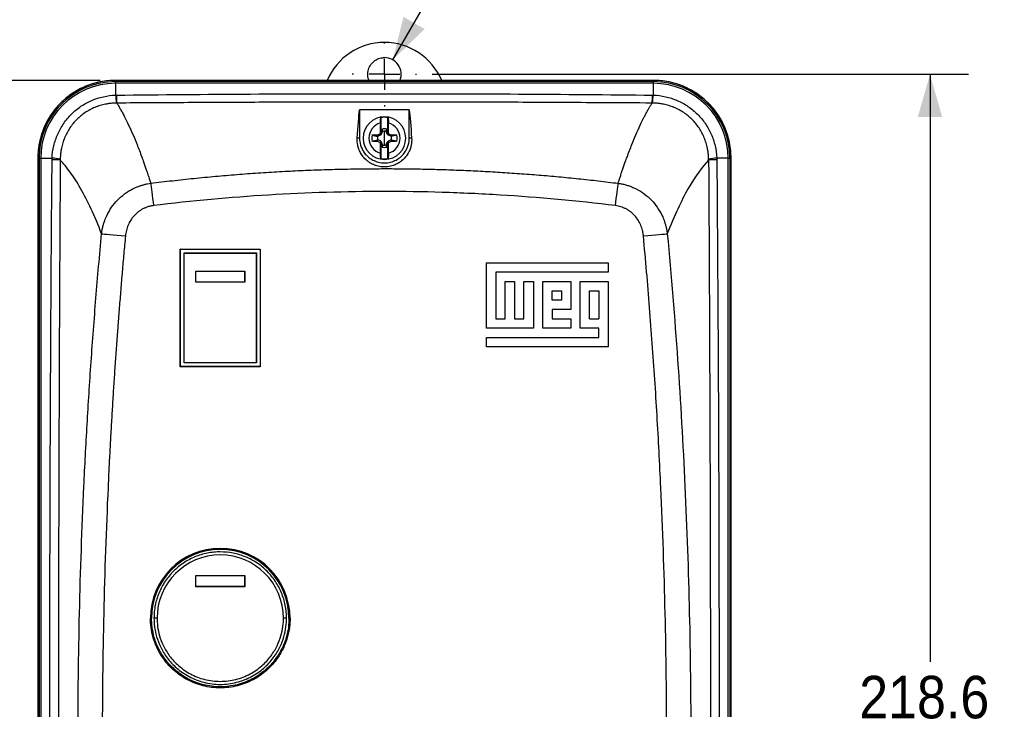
# Model space of a CAD drawing. Header units: millimetres. Extents: x 0 to 864, y 0 to 559.
# Tile 7 of 32: x 136 to 298, y 302 to 416. Entities that reach past the tile are written whole.
import ezdxf

# ---------------------------------------------------------------- set-up
doc = ezdxf.new("R2010")
doc.units = ezdxf.units.MM
doc.header["$LTSCALE"] = 2
doc.linetypes.add('SLD-Center', pattern=[19.05, 15.24, -1.27, 1.27, -1.27])
doc.linetypes.add('SLD-Solid', pattern=[0])
doc.layers.add('CENTER', color=40, linetype='SLD-Center')
doc.layers.add('DIMENSIONS', color=140, linetype='SLD-Solid', lineweight=25)
doc.styles.add('SLDTEXTSTYLE0', font='GOTHIC.TTF', dxfattribs={"width": 0.913})
doc.dimstyles.new('SLDDIMSTYLE0', dxfattribs={"dimtxt": 7, "dimasz": 7, "dimexe": 0, "dimexo": 0.0625, "dimgap": 1.75, "dimtad": 0, "dimtih": 1, "dimtoh": 1, "dimdec": 1, "dimrnd": 1e-09, "dimzin": 4, "dimdsep": 46, "dimtxsty": 'SLDTEXTSTYLE0', "dimsah": 1, "dimcen": 0.09, "dimadec": 0, "dimazin": 1, "dimtfac": 1, "dimtdec": 1, "dimtofl": 0, "dimtmove": 0, "dimatfit": 3, "dimfxl": 0, "dimfrac": 2, "dimtolj": 1, "dimtzin": 12, "dimarcsym": 0})
doc.dimstyles.new('SLDDIMSTYLE2', dxfattribs={"dimtxt": 7, "dimasz": 7, "dimexe": 0, "dimexo": 0.0625, "dimgap": 1.75, "dimtad": 0, "dimtih": 1, "dimtoh": 1, "dimdec": 1, "dimrnd": 1e-09, "dimzin": 12, "dimdsep": 46, "dimtxsty": 'SLDTEXTSTYLE0', "dimsah": 1, "dimcen": 0, "dimadec": 0, "dimazin": 3, "dimtfac": 1, "dimtdec": 1, "dimtofl": 0, "dimtmove": 0, "dimatfit": 3, "dimfxl": 0, "dimfrac": 2, "dimtolj": 1, "dimtzin": 12, "dimarcsym": 0})
doc.dimstyles.new('SLDDIMSTYLE3', dxfattribs={"dimtxt": 7, "dimasz": 7, "dimexe": 0, "dimexo": 0.0625, "dimgap": 1.75, "dimtad": 0, "dimtih": 1, "dimtoh": 1, "dimdec": 1, "dimrnd": 1e-09, "dimzin": 12, "dimdsep": 46, "dimtxsty": 'SLDTEXTSTYLE0', "dimsah": 1, "dimcen": 0.09, "dimadec": 0, "dimazin": 3, "dimtfac": 1, "dimtdec": 1, "dimtofl": 0, "dimtmove": 0, "dimatfit": 3, "dimfxl": 0, "dimfrac": 2, "dimtolj": 1, "dimtzin": 12, "dimarcsym": 0})

# ---------------------------------------------------------------- blocks, each defined once
blk = doc.blocks.new('_D')
at = {"layer": 'DIMENSIONS'}
for p, q in [((149.44, 405.63), (88.12, 405.63)), ((94.47, 405.63), (94.47, 309.71)), ((85.42, 297.07), (83.29, 297.07)), ((83.29, 297.07), (83.29, 285.96)), ((103.53, 297.07), (105.66, 297.07)), ((105.66, 297.07), (105.66, 285.96)), ((83.29, 285.96), (85.42, 285.96)), ((105.66, 285.96), (103.53, 285.96)), ((94.47, 188.62), (94.47, 284.54)), ((149.41, 188.62), (88.12, 188.62))]:
    blk.add_line(p, q, dxfattribs=at)
for points in [[(94.47, 405.63), (92.47, 398.63), (96.47, 398.63)], [(94.47, 188.62), (96.47, 195.62), (92.47, 195.62)]]:
    blk.add_solid(points, dxfattribs=at)
at = {"layer": 'DIMENSIONS', "char_height": 7, "attachment_point": 1, "style": 'SLDTEXTSTYLE0'}
for s, insert in [('217.0', (82.84, 307.43)), ('8.54', (85.42, 294.9))]:
    blk.add_mtext(s, dxfattribs=dict(at, insert=insert))
blk = doc.blocks.new('_D_3')
at = {"layer": 'DIMENSIONS'}
for p, q in [((197.57, 409), (212.84, 435.44)), ((212.84, 435.44), (225.54, 435.44)), ((229.8, 435.44), (227.67, 435.44)), ((227.67, 435.44), (227.67, 424.33)), ((247.91, 435.44), (250.04, 435.44)), ((250.04, 435.44), (250.04, 424.33)), ((227.67, 424.33), (229.8, 424.33)), ((250.04, 424.33), (247.91, 424.33))]:
    blk.add_line(p, q, dxfattribs=at)
blk.add_solid([(197.57, 409), (202.81, 414.07), (199.34, 416.07)], dxfattribs=at)
at = {"layer": 'DIMENSIONS', "char_height": 7, "attachment_point": 1, "style": 'SLDTEXTSTYLE0'}
for s, insert in [('%%c', (227.11, 445.81)), ('5.5', (237.67, 445.81)), ('0.22', (229.8, 433.27))]:
    blk.add_mtext(s, dxfattribs=dict(at, insert=insert))
blk = doc.blocks.new('_D_4')
at = {"layer": 'DIMENSIONS'}
for p, q in [((204.03, 406.62), (292.27, 406.62)), ((285.92, 406.62), (285.92, 309.91)), ((276.87, 297.27), (274.74, 297.27)), ((274.74, 297.27), (274.74, 286.16)), ((294.97, 297.27), (297.11, 297.27)), ((297.11, 297.27), (297.11, 286.16)), ((274.74, 286.16), (276.87, 286.16)), ((297.11, 286.16), (294.97, 286.16)), ((285.92, 188.02), (285.92, 284.73)), ((204.03, 188.02), (292.27, 188.02))]:
    blk.add_line(p, q, dxfattribs=at)
for points in [[(285.92, 406.62), (283.92, 399.62), (287.92, 399.62)], [(285.92, 188.02), (287.92, 195.02), (283.92, 195.02)]]:
    blk.add_solid(points, dxfattribs=at)
at = {"layer": 'DIMENSIONS', "char_height": 7, "attachment_point": 1, "style": 'SLDTEXTSTYLE0'}
for s, insert in [('218.6', (274.28, 307.63)), ('8.61', (276.87, 295.1))]:
    blk.add_mtext(s, dxfattribs=dict(at, insert=insert))
blk = doc.blocks.new('SW_CENTERMARKSYMBOL_1')
at = {"layer": 'CENTER', "color": 0}
for p, q in [((0, 5.08), (0, 5.29)), ((0, 0), (0, 2.54)), ((-5.08, 0), (-5.29, 0)), ((0, 0), (-2.54, 0)), ((0, 0), (0, -2.54)), ((0, 0), (2.54, 0)), ((5.08, 0), (5.29, 0)), ((0, -5.08), (0, -5.29))]:
    blk.add_line(p, q, dxfattribs=at)

msp = doc.modelspace()

# ---------------------------------------------------------------- linework, layer by layer
for p, q in [((151.98, 405.63), (151.98, 405.42)), ((240.42, 405.63), (151.98, 405.63)), ((151.98, 405.14), (151.98, 405.42)), ((240.42, 405.42), (151.98, 405.42)), ((151.98, 405.14), (151.98, 403.2)), ((240.42, 405.14), (151.98, 405.14)), ((240.42, 405.63), (240.42, 405.42)), ((240.42, 405.42), (240.42, 405.14)), ((240.42, 405.14), (240.42, 403.2)), ((151.98, 403.2), (152.1, 403.2)), ((240.29, 403.2), (240.42, 403.2)), ((192.11, 400.78), (192.11, 396.12)), ((200.28, 396.12), (200.28, 400.78)), ((195.63, 399.56), (195.63, 396.8)), ((196.76, 396.8), (196.76, 399.56)), ((195.49, 396.83), (195.67, 396.65)), ((195.63, 396.8), (195.5, 396.84)), ((195.82, 397.21), (195.63, 396.8)), ((195.83, 397.6), (195.82, 397.21)), ((195.82, 397.21), (195.9, 397.19)), ((196.2, 396.12), (196.2, 397.27)), ((196.5, 397.19), (196.57, 397.21)), ((196.57, 397.21), (196.57, 397.6)), ((196.76, 396.8), (196.57, 397.21)), ((196.9, 396.83), (196.73, 396.65)), ((196.89, 396.84), (196.76, 396.8)), ((192.11, 396.12), (191.72, 396.12)), ((195.08, 396.63), (195.13, 396.42)), ((195.08, 395.61), (195.13, 395.82)), ((195.49, 395.42), (195.67, 395.59)), ((195.5, 395.4), (195.63, 395.45)), ((195.63, 395.45), (195.82, 395.04)), ((195.63, 395.45), (195.63, 392.69)), ((196.2, 394.98), (196.2, 396.12)), ((196.57, 395.04), (196.76, 395.45)), ((196.73, 395.59), (196.9, 395.42)), ((196.76, 395.45), (196.89, 395.4)), ((196.76, 392.69), (196.76, 395.45)), ((197.31, 396.63), (197.27, 396.42)), ((197.27, 395.82), (197.31, 395.61)), ((200.67, 396.12), (200.28, 396.12)), ((195.82, 395.04), (195.9, 395.06)), ((195.82, 395.04), (195.83, 394.65)), ((196.57, 395.04), (196.5, 395.06)), ((196.57, 394.65), (196.57, 395.04)), ((139.2, 392.84), (139.2, 201.4)), ((139.2, 392.84), (139.4, 392.84)), ((139.4, 392.84), (139.4, 201.4)), ((139.4, 392.84), (139.68, 392.84)), ((139.68, 392.84), (141.54, 392.84)), ((139.68, 392.84), (139.68, 201.4)), ((252.72, 392.84), (250.86, 392.84)), ((252.72, 201.4), (252.72, 392.84)), ((252.72, 392.84), (253, 392.84)), ((253, 392.84), (253, 201.4)), ((253.2, 392.84), (253, 392.84)), ((253.2, 201.4), (253.2, 392.84)), ((162.63, 377.84), (175.77, 377.84)), ((162.63, 358.5), (162.63, 377.84)), ((162.65, 377.82), (162.63, 377.84)), ((162.65, 377.82), (175.75, 377.82)), ((162.65, 358.52), (162.65, 377.82)), ((175.77, 377.84), (175.75, 377.82)), ((175.75, 377.82), (175.75, 358.52)), ((175.77, 377.84), (175.77, 358.5)), ((163.25, 377.22), (163.27, 377.2)), ((163.25, 377.22), (175.15, 377.22)), ((163.25, 359.12), (163.25, 377.22)), ((163.27, 359.14), (163.27, 377.2)), ((163.27, 377.2), (175.13, 377.2)), ((175.15, 377.22), (175.13, 377.2)), ((175.13, 377.2), (175.13, 359.14)), ((175.15, 377.22), (175.15, 359.12)), ((165.18, 374.24), (165.19, 374.23)), ((165.18, 372.4), (165.18, 374.24)), ((165.18, 374.24), (173.22, 374.24)), ((165.19, 372.42), (165.19, 374.23)), ((165.19, 374.23), (173.2, 374.23)), ((173.2, 374.23), (173.22, 374.24)), ((173.2, 374.23), (173.2, 372.42)), ((173.22, 374.24), (173.22, 372.4)), ((212.99, 375.62), (233, 375.62)), ((212.99, 364.85), (212.99, 375.62)), ((214.53, 374.08), (214.53, 366.39)), ((233, 374.08), (214.53, 374.08)), ((233, 375.62), (233, 374.08)), ((216.07, 366.39), (216.07, 372.54)), ((216.07, 372.54), (217.61, 372.54)), ((217.61, 372.54), (217.61, 366.39)), ((219.15, 372.54), (220.69, 372.54)), ((219.15, 366.39), (219.15, 372.54)), ((220.69, 372.54), (220.69, 364.85)), ((222.23, 372.54), (226.84, 372.54)), ((222.23, 364.85), (222.23, 372.54)), ((226.84, 372.54), (226.84, 367.93)), ((228.38, 372.54), (233, 372.54)), ((228.38, 364.85), (228.38, 372.54)), ((233, 372.54), (233, 361.77)), ((165.18, 372.4), (165.19, 372.42)), ((173.22, 372.4), (165.18, 372.4)), ((173.2, 372.42), (165.19, 372.42)), ((173.22, 372.4), (173.2, 372.42)), ((223.77, 369.47), (223.77, 371.01)), ((223.77, 371.01), (225.31, 371.01)), ((225.31, 371.01), (225.31, 369.47)), ((229.92, 366.39), (229.92, 371.01)), ((229.92, 371.01), (231.46, 371.01)), ((231.46, 371.01), (231.46, 366.39)), ((225.31, 369.47), (223.77, 369.47)), ((223.77, 367.93), (223.77, 366.39)), ((226.84, 367.93), (223.77, 367.93)), ((214.53, 366.39), (216.07, 366.39)), ((217.61, 366.39), (219.15, 366.39)), ((223.77, 366.39), (226.84, 366.39)), ((226.84, 366.39), (226.84, 364.85)), ((229.92, 366.39), (231.46, 366.39)), ((220.69, 364.85), (212.99, 364.85)), ((226.84, 364.85), (222.23, 364.85)), ((231.46, 364.85), (228.38, 364.85)), ((231.46, 363.31), (231.46, 364.85)), ((212.99, 363.31), (231.46, 363.31)), ((212.99, 361.77), (212.99, 363.31)), ((233, 361.77), (212.99, 361.77)), ((162.63, 358.5), (162.65, 358.52)), ((175.77, 358.5), (162.63, 358.5)), ((175.75, 358.52), (162.65, 358.52)), ((163.27, 359.14), (163.25, 359.12)), ((175.15, 359.12), (163.25, 359.12)), ((175.13, 359.14), (163.27, 359.14)), ((175.15, 359.12), (175.13, 359.14)), ((175.77, 358.5), (175.75, 358.52)), ((165.18, 324.14), (165.19, 324.13)), ((165.18, 322.3), (165.18, 324.14)), ((165.18, 324.14), (173.22, 324.14)), ((165.19, 322.32), (165.19, 324.13)), ((165.19, 324.13), (173.2, 324.13)), ((173.2, 324.13), (173.22, 324.14)), ((173.2, 324.13), (173.2, 322.32)), ((173.22, 324.14), (173.22, 322.3)), ((165.18, 322.3), (165.19, 322.32)), ((173.22, 322.3), (165.18, 322.3)), ((173.2, 322.32), (165.19, 322.32)), ((173.22, 322.3), (173.2, 322.32)), ((157.9, 317.12), (157.72, 317.12)), ((158.8, 317.12), (158.3, 317.12)), ((180.1, 317.12), (179.6, 317.12)), ((180.68, 317.12), (180.5, 317.12))]:
    msp.add_line(p, q)
at = {"flags": 128}
for points in [[(195.5, 396.84), (195.5, 396.84), (195.5, 396.84), (195.5, 396.84), (195.5, 396.83), (195.5, 396.83), (195.5, 396.83), (195.5, 396.83), (195.49, 396.83)], [(196.9, 396.83), (196.9, 396.83), (196.9, 396.83), (196.9, 396.83), (196.9, 396.83), (196.9, 396.84), (196.9, 396.84), (196.9, 396.84), (196.89, 396.84)], [(195.49, 395.42), (195.5, 395.42), (195.5, 395.41), (195.5, 395.41), (195.5, 395.41), (195.5, 395.41), (195.5, 395.41), (195.5, 395.4), (195.5, 395.4)], [(196.89, 395.4), (196.9, 395.4), (196.9, 395.41), (196.9, 395.41), (196.9, 395.41), (196.9, 395.41), (196.9, 395.41), (196.9, 395.42), (196.9, 395.42)], [(157.76, 388.69), (157.79, 388.43), (157.83, 388.09), (157.88, 387.69), (157.94, 387.23), (158, 386.72), (158.07, 386.17), (158.14, 385.6), (158.21, 385.01)], [(234.19, 385.01), (234.26, 385.6), (234.33, 386.17), (234.4, 386.72), (234.46, 387.23), (234.52, 387.69), (234.57, 388.09), (234.61, 388.43), (234.64, 388.69)], [(149.68, 380.38), (149.86, 380.37), (150.16, 380.34), (150.56, 380.3), (151.05, 380.26), (151.61, 380.2), (152.24, 380.15), (152.91, 380.08), (153.6, 380.02)], [(238.8, 380.02), (239.49, 380.08), (240.15, 380.15), (240.78, 380.2), (241.35, 380.26), (241.84, 380.3), (242.24, 380.34), (242.53, 380.37), (242.72, 380.38)]]:
    msp.add_lwpolyline(points, dxfattribs=at)
for centre, radius, start, end in [((196.2, 406.62), 2.75, 338.7496, 90), ((151.95, 392.87), 12.75, 90, 180), ((151.98, 392.84), 12.58, 90, 180), ((151.98, 392.84), 12.3, 90, 180), ((240.42, 392.84), 12.58, 360, 90), ((240.42, 392.84), 12.3, 360, 90), ((240.45, 392.87), 12.75, 360, 90), ((163.34, 403.79), 11.38, 182.9876, 189.6188), ((172.22, 403.78), 20.12, 181.6543, 185.3934), ((220.18, 403.78), 20.12, 354.6066, 358.3457), ((229.05, 403.79), 11.38, 350.3812, 357.0124), ((196.2, 396.12), 3.5, 90, 270), ((196.2, 396.12), 2.57, 104.9999, 255.0001), ((285.5, 396.17), 90, 178.4491, 179.5715), ((196.2, 396.12), 3.5, 270, 90), ((196.2, 396.12), 2.57, 284.9999, 75.0001), ((106.89, 396.17), 90, 0.4285, 1.5509), ((196.2, 396.12), 1.15, 90, 105.1712), ((196.2, 396.12), 1.15, 74.8288, 90), ((196.2, 396.12), 2.1, 166.8951, 193.1049), ((196.2, 396.12), 1.15, 164.8288, 195.1712), ((285.51, 396.07), 90.01, 180.4285, 181.5509), ((106.89, 396.07), 90, 358.4491, 359.5715), ((196.2, 396.12), 1.15, 344.8288, 15.1712), ((196.2, 396.12), 2.1, 346.8951, 13.1049), ((196.2, 396.12), 1.15, 254.8288, 270), ((196.2, 396.12), 1.15, 270, 285.1712), ((141.06, 385.03), 7.83, 76.5086, 86.4523), ((141.08, 369.67), 22.91, 85.4897, 88.8611), ((251.34, 385.03), 7.83, 93.5477, 103.4914), ((251.32, 369.67), 22.91, 91.1389, 94.5103), ((169.2, 317.12), 11.48, 360, 180), ((169.2, 317.12), 11.3, 360, 180), ((169.2, 317.12), 10.4, 360, 180)]:
    msp.add_arc(centre, radius, start, end)
msp.add_ellipse((196.2, 401.64), major_axis=(0, 10.23), ratio=0.999998, start_param=5.112464, end_param=7.453906)
for points, knots in [([(193.68, 405.63), (193.62, 405.75), (193.43, 406.16), (193.42, 406.95), (193.68, 407.85), (194.23, 408.62), (195, 409.15), (195.7, 409.36), (196.1, 409.37), (196.2, 409.37)], [0, 0, 0, 0, 0.079061, 0.252489, 0.42602, 0.599504, 0.772806, 0.945876, 1, 1, 1, 1]), ([(151.98, 405.63), (151.13, 405.63), (150.3, 405.54), (149.08, 405.3), (148.67, 405.2), (147.87, 404.96), (147.47, 404.81), (146.31, 404.33), (145.58, 403.94), (144.54, 403.25), (144.2, 402.99), (143.55, 402.46), (143.24, 402.18), (142.35, 401.3), (141.82, 400.65), (141.12, 399.61), (140.9, 399.24), (140.51, 398.51), (140.15, 397.75), (139.87, 396.97), (139.63, 396.17), (139.53, 395.76), (139.28, 394.52), (139.2, 393.69), (139.2, 392.84)], [0, 0, 0, 0, 0.125, 0.125, 0.1875, 0.1875, 0.25, 0.25, 0.375, 0.375, 0.4375, 0.4375, 0.5, 0.5, 0.625, 0.625, 0.6875, 0.6875, 0.75, 0.8125, 0.8125, 0.875, 0.875, 1, 1, 1, 1]), ([(253.2, 392.84), (253.2, 393.69), (253.12, 394.52), (252.88, 395.74), (252.77, 396.15), (252.53, 396.95), (252.39, 397.35), (251.91, 398.51), (251.52, 399.24), (250.82, 400.28), (250.57, 400.62), (250.04, 401.27), (249.76, 401.58), (248.87, 402.47), (248.23, 403), (247.18, 403.7), (246.82, 403.92), (246.08, 404.31), (245.33, 404.67), (244.55, 404.95), (243.75, 405.19), (243.34, 405.3), (242.1, 405.54), (241.26, 405.63), (240.42, 405.63)], [0, 0, 0, 0, 0.125, 0.125, 0.1875, 0.1875, 0.25, 0.25, 0.375, 0.375, 0.4375, 0.4375, 0.5, 0.5, 0.625, 0.625, 0.6875, 0.6875, 0.75, 0.8125, 0.8125, 0.875, 0.875, 1, 1, 1, 1]), ([(141.54, 392.84), (141.57, 393.53), (141.67, 394.2), (141.98, 395.52), (142.2, 396.16), (142.6, 397.08), (142.75, 397.38), (143.08, 397.97), (143.26, 398.26), (143.83, 399.09), (144.26, 399.6), (145.21, 400.55), (145.74, 400.98), (146.85, 401.73), (147.44, 402.05), (148.36, 402.45), (148.68, 402.57), (149.32, 402.78), (149.65, 402.87), (150.63, 403.09), (151.3, 403.17), (151.98, 403.2)], [0, 0, 0, 0, 0.125, 0.125, 0.25, 0.25, 0.3125, 0.3125, 0.375, 0.375, 0.5, 0.5, 0.625, 0.625, 0.75, 0.75, 0.8125, 0.8125, 0.875, 0.875, 1, 1, 1, 1]), ([(152.1, 403.2), (159.45, 403.28), (166.8, 403.34), (181.5, 403.42), (188.85, 403.43), (203.55, 403.43), (210.9, 403.42), (225.6, 403.34), (232.95, 403.28), (240.29, 403.2)], [0, 0, 0, 0, 0.25, 0.25, 0.5, 0.5, 0.75, 0.75, 1, 1, 1, 1]), ([(240.42, 403.2), (241.1, 403.17), (241.77, 403.09), (243.1, 402.79), (243.73, 402.58), (244.66, 402.18), (244.96, 402.03), (245.55, 401.71), (245.84, 401.53), (246.67, 400.97), (247.19, 400.54), (248.14, 399.6), (248.58, 399.07), (249.34, 397.97), (249.66, 397.38), (250.07, 396.46), (250.19, 396.14), (250.41, 395.5), (250.5, 395.18), (250.73, 394.19), (250.82, 393.53), (250.86, 392.84)], [0, 0, 0, 0, 0.125, 0.125, 0.25, 0.25, 0.3125, 0.3125, 0.375, 0.375, 0.5, 0.5, 0.625, 0.625, 0.75, 0.75, 0.8125, 0.8125, 0.875, 0.875, 1, 1, 1, 1]), ([(152.12, 401.89), (152.02, 401.89), (151.81, 401.88), (151.5, 401.87), (151.19, 401.84), (150.89, 401.8), (150.61, 401.76), (150.11, 401.67), (149.43, 401.5), (148.29, 401.09), (146.95, 400.37), (145.55, 399.22), (144.41, 397.82), (143.7, 396.48), (143.28, 395.34), (143.09, 394.57), (142.97, 393.88), (142.9, 393.27), (142.89, 392.86), (142.88, 392.64)], [0, 0, 0, 0, 0.021881, 0.04338, 0.064468, 0.085117, 0.1053, 0.124993, 0.188777, 0.250276, 0.376524, 0.499813, 0.622479, 0.749294, 0.810332, 0.874183, 0.91373, 0.955753, 1, 1, 1, 1]), ([(240.21, 401.89), (237.54, 401.91), (232.43, 401.94), (225.09, 401.98), (216.72, 402.02), (207.16, 402.05), (196.2, 402.06), (185.23, 402.05), (174.48, 402.01), (163.44, 401.96), (156.1, 401.91), (152.18, 401.89)], [0, 0, 0, 0, 0.090979, 0.174307, 0.25, 0.376352, 0.5, 0.623644, 0.75, 0.8664, 1, 1, 1, 1]), ([(152.18, 401.89), (152.23, 401.81), (152.33, 401.66), (152.48, 401.41), (152.63, 401.15), (152.79, 400.87), (152.96, 400.58), (153.12, 400.27), (153.29, 399.95), (153.62, 399.31), (154.14, 398.26), (154.82, 396.74), (155.55, 394.99), (156.13, 393.47), (156.64, 392.06), (156.98, 391.08), (157.3, 390.11), (157.54, 389.36), (157.69, 388.9), (157.76, 388.69)], [0, 0, 0, 0, 0.029565, 0.059613, 0.090144, 0.121158, 0.152655, 0.184636, 0.217101, 0.25005, 0.369286, 0.5001, 0.613583, 0.750117, 0.799524, 0.875041, 0.924276, 0.96593, 1, 1, 1, 1]), ([(234.64, 388.69), (234.69, 388.84), (234.79, 389.17), (234.96, 389.7), (235.16, 390.3), (235.44, 391.15), (235.76, 392.06), (236.27, 393.47), (236.85, 394.99), (237.57, 396.74), (238.26, 398.26), (238.81, 399.39), (239.2, 400.14), (239.47, 400.64), (239.73, 401.09), (239.98, 401.51), (240.14, 401.76), (240.21, 401.89)], [0, 0, 0, 0, 0.0247967, 0.053895, 0.087293, 0.124989, 0.2005383, 0.2500025, 0.3865096, 0.4999843, 0.630764, 0.7499753, 0.8024547, 0.8536962, 0.9037004, 0.9524681, 1, 1, 1, 1]), ([(249.51, 392.64), (249.51, 392.75), (249.51, 392.96), (249.49, 393.28), (249.46, 393.58), (249.42, 393.88), (249.38, 394.16), (249.29, 394.65), (249.11, 395.33), (248.7, 396.48), (247.99, 397.81), (246.85, 399.22), (245.45, 400.37), (244.12, 401.08), (242.97, 401.49), (242.2, 401.69), (241.5, 401.81), (240.9, 401.87), (240.49, 401.88), (240.28, 401.89)], [0, 0, 0, 0, 0.0222326, 0.0439486, 0.0651145, 0.0856985, 0.1056705, 0.125002, 0.1890538, 0.2502803, 0.3771309, 0.4998316, 0.6230894, 0.749306, 0.8105861, 0.8741414, 0.914282, 0.9563086, 1, 1, 1, 1]), ([(200.28, 400.78), (198.92, 400.79), (197.56, 400.79), (194.84, 400.79), (193.48, 400.79), (192.11, 400.78)], [0.86523489, 0.86523489, 0.86523489, 0.86523489, 0.87474615, 0.87474615, 0.88425741, 0.88425741, 0.88425741, 0.88425741]), ([(195.53, 398.61), (195.54, 398.73), (195.54, 398.84), (195.55, 399.05), (195.56, 399.15), (195.58, 399.32), (195.59, 399.39), (195.61, 399.5), (195.62, 399.54), (195.63, 399.56)], [0, 0, 0, 0, 0.25, 0.25, 0.5, 0.5, 0.75, 0.75, 1, 1, 1, 1]), ([(196.76, 399.56), (196.78, 399.54), (196.79, 399.5), (196.81, 399.39), (196.82, 399.32), (196.84, 399.15), (196.84, 399.05), (196.86, 398.84), (196.86, 398.73), (196.86, 398.61)], [0, 0, 0, 0, 0.25, 0.25, 0.5, 0.5, 0.75, 0.75, 1, 1, 1, 1]), ([(196.57, 397.6), (196.45, 397.63), (196.32, 397.64), (196.08, 397.64), (195.95, 397.63), (195.83, 397.6)], [0, 0, 0, 0, 0.5, 0.5, 1, 1, 1, 1]), ([(200.67, 396.12), (200.7, 395.74), (200.67, 395.35), (200.55, 394.74), (200.49, 394.53), (200.33, 394.11), (200.24, 393.89), (200, 393.46), (199.85, 393.24), (199.49, 392.8), (199.28, 392.58), (198.87, 392.26), (198.72, 392.15), (198.38, 391.94), (198.19, 391.84), (197.75, 391.65), (197.49, 391.56), (197.04, 391.46), (196.87, 391.43), (196.53, 391.39), (196.34, 391.38), (195.98, 391.38), (195.79, 391.4), (195.45, 391.44), (195.29, 391.47), (194.84, 391.58), (194.59, 391.67), (194.16, 391.86), (193.97, 391.97), (193.64, 392.18), (193.49, 392.28), (193.09, 392.61), (192.89, 392.82), (192.53, 393.26), (192.39, 393.48), (192.15, 393.91), (192.06, 394.12), (191.91, 394.54), (191.85, 394.74), (191.72, 395.35), (191.7, 395.74), (191.72, 396.12)], [0, 0, 0, 0, 0.125, 0.125, 0.1875, 0.1875, 0.25, 0.25, 0.3125, 0.3125, 0.375, 0.375, 0.40625, 0.40625, 0.4375, 0.4375, 0.46875, 0.46875, 0.484375, 0.484375, 0.5, 0.5, 0.515625, 0.515625, 0.53125, 0.53125, 0.5625, 0.5625, 0.59375, 0.59375, 0.625, 0.625, 0.6875, 0.6875, 0.75, 0.75, 0.8125, 0.8125, 0.875, 0.875, 1, 1, 1, 1]), ([(192.11, 396.12), (192.11, 395.78), (192.16, 395.4), (192.4, 394.56), (192.6, 394.11), (193.09, 393.45), (193.29, 393.24), (193.74, 392.85), (193.99, 392.67), (194.56, 392.37), (194.87, 392.25), (195.52, 392.08), (195.86, 392.04), (196.54, 392.04), (196.88, 392.08), (197.53, 392.25), (197.84, 392.37), (198.4, 392.67), (198.66, 392.85), (199.11, 393.24), (199.3, 393.45), (199.79, 394.11), (200, 394.56), (200.24, 395.4), (200.28, 395.78), (200.28, 396.12)], [0, 0, 0, 0, 0.125, 0.125, 0.25, 0.25, 0.3125, 0.3125, 0.375, 0.375, 0.4375, 0.4375, 0.5, 0.5, 0.5625, 0.5625, 0.625, 0.625, 0.6875, 0.6875, 0.75, 0.75, 0.875, 0.875, 1, 1, 1, 1]), ([(195.08, 396.63), (195, 396.63), (194.85, 396.62), (194.62, 396.62), (194.38, 396.61), (194.23, 396.6), (194.15, 396.6)], [0, 0, 0, 0, 0.25, 0.5, 0.75, 1, 1, 1, 1]), ([(194.15, 395.65), (194.23, 395.64), (194.38, 395.64), (194.62, 395.63), (194.85, 395.62), (195, 395.62), (195.08, 395.61)], [0, 0, 0, 0, 0.25, 0.5, 0.75, 1, 1, 1, 1]), ([(197.3, 395.82), (197.54, 395.78), (197.77, 395.74), (198, 395.69), (198.08, 395.68), (198.16, 395.66), (198.24, 395.65)], [0, 0, 0, 0, 0.001583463, 0.001583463, 0.001583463, 0.002141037, 0.002141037, 0.002141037, 0.002141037]), ([(198.24, 396.6), (198.17, 396.6), (198.01, 396.61), (197.78, 396.62), (197.55, 396.62), (197.39, 396.63), (197.31, 396.63)], [0, 0, 0, 0, 0.25, 0.5, 0.75, 1, 1, 1, 1]), ([(197.31, 395.61), (197.39, 395.62), (197.55, 395.62), (197.78, 395.63), (198.01, 395.64), (198.17, 395.64), (198.24, 395.65)], [0, 0, 0, 0, 0.25, 0.5, 0.75, 1, 1, 1, 1]), ([(195.63, 392.69), (195.62, 392.71), (195.61, 392.75), (195.59, 392.86), (195.58, 392.93), (195.56, 393.1), (195.55, 393.19), (195.54, 393.4), (195.54, 393.52), (195.53, 393.64)], [0, 0, 0, 0, 0.25, 0.25, 0.5, 0.5, 0.75, 0.75, 1, 1, 1, 1]), ([(196.86, 393.64), (196.86, 393.52), (196.86, 393.41), (196.84, 393.19), (196.84, 393.1), (196.82, 392.93), (196.81, 392.86), (196.79, 392.75), (196.78, 392.71), (196.76, 392.69)], [0, 0, 0, 0, 0.25, 0.25, 0.5, 0.5, 0.75, 0.75, 1, 1, 1, 1]), ([(141.54, 201.67), (141.4, 217.58), (141.31, 233.48), (141.19, 265.3), (141.16, 281.21), (141.16, 313.03), (141.19, 328.94), (141.31, 360.76), (141.4, 376.67), (141.54, 392.58)], [0, 0, 0, 0, 0.25, 0.25, 0.5, 0.5, 0.75, 0.75, 1, 1, 1, 1]), ([(141.54, 392.58), (141.54, 392.62), (141.54, 392.71), (141.54, 392.8), (141.54, 392.84)], [0, 0, 0, 0, 0.500468, 1, 1, 1, 1]), ([(142.88, 392.51), (142.86, 388.22), (142.81, 380.27), (142.73, 364.37), (142.62, 336.87), (142.55, 297.12), (142.62, 257.38), (142.73, 229.87), (142.81, 213.98), (142.86, 206.03), (142.88, 201.73)], [0, 0, 0, 0, 0.067514, 0.125, 0.25, 0.5, 0.75, 0.875, 0.932485, 1, 1, 1, 1]), ([(142.88, 392.64), (142.88, 392.62), (142.88, 392.58), (142.88, 392.53), (142.88, 392.51)], [0, 0, 0, 0, 0.498192, 1, 1, 1, 1]), ([(149.68, 380.38), (149.12, 381.85), (148.55, 383.21), (147.39, 385.68), (146.81, 386.81), (145.66, 388.83), (145.08, 389.73), (143.96, 391.29), (143.41, 391.96), (142.88, 392.51)], [0, 0, 0, 0, 0.25, 0.25, 0.5, 0.5, 0.75, 0.75, 1, 1, 1, 1]), ([(249.51, 392.51), (248.46, 391.41), (247.32, 389.84), (245.01, 385.8), (243.84, 383.32), (242.72, 380.38)], [0, 0, 0, 0, 0.5, 0.5, 1, 1, 1, 1]), ([(249.51, 392.51), (249.51, 392.53), (249.51, 392.58), (249.51, 392.62), (249.51, 392.64)], [0, 0, 0, 0, 0.501823, 1, 1, 1, 1]), ([(249.51, 392.51), (249.54, 388.22), (249.58, 380.27), (249.66, 364.37), (249.77, 336.87), (249.84, 297.12), (249.77, 257.38), (249.66, 229.87), (249.58, 213.98), (249.54, 206.03), (249.51, 201.73)], [0, 0, 0, 0, 0.067515, 0.125002, 0.250002, 0.499999, 0.749996, 0.874998, 0.932484, 1, 1, 1, 1]), ([(250.86, 392.84), (250.86, 392.8), (250.86, 392.71), (250.86, 392.62), (250.86, 392.58)], [0, 0, 0, 0, 0.499532, 1, 1, 1, 1]), ([(250.86, 392.58), (250.88, 390.65), (250.91, 386.74), (250.95, 380.84), (250.99, 374.81), (251.04, 366.83), (251.1, 356.83), (251.17, 340.92), (251.22, 320.99), (251.25, 297.12), (251.22, 273.26), (251.17, 253.33), (251.1, 237.42), (251.03, 225.41), (250.96, 213.52), (250.89, 205.57), (250.86, 201.67)], [0, 0, 0, 0, 0.030349, 0.061299, 0.092849, 0.125, 0.186814, 0.249999, 0.374999, 0.499999, 0.624999, 0.75, 0.813182, 0.875, 0.9387, 1, 1, 1, 1]), ([(157.76, 388.69), (158.35, 388.76), (159.54, 388.91), (161.32, 389.12), (163.09, 389.32), (164.86, 389.5), (166.63, 389.68), (168.4, 389.84), (170.16, 390), (171.92, 390.14), (173.68, 390.28), (175.43, 390.4), (177.18, 390.51), (178.92, 390.61), (180.67, 390.71), (182.4, 390.79), (184.14, 390.86), (185.87, 390.93), (187.59, 390.98), (189.32, 391.02), (191.03, 391.06), (192.75, 391.08), (194.46, 391.09), (196.64, 391.1), (199.3, 391.09), (202.45, 391.04), (205.62, 390.96), (208.79, 390.85), (211.98, 390.7), (215.19, 390.52), (218.4, 390.3), (221.63, 390.05), (224.87, 389.77), (228.12, 389.45), (231.38, 389.09), (233.55, 388.82), (234.64, 388.69)], [0, 0, 0, 0, 0.0232798, 0.0465067, 0.0696803, 0.0928004, 0.1158669, 0.1388794, 0.1618377, 0.1847415, 0.2075907, 0.230385, 0.2531241, 0.2758079, 0.2984361, 0.3210085, 0.3435248, 0.3659849, 0.3883885, 0.4107354, 0.4330255, 0.4552585, 0.4774342, 0.4995524, 0.5402184, 0.5810775, 0.6221286, 0.6633702, 0.7048012, 0.7464201, 0.7882255, 0.830216, 0.8723903, 0.9147467, 0.9572838, 1, 1, 1, 1]), ([(149.68, 380.38), (149.69, 380.49), (149.72, 380.7), (149.77, 381.01), (149.83, 381.31), (149.9, 381.6), (149.98, 381.88), (150.06, 382.15), (150.15, 382.41), (150.24, 382.66), (150.33, 382.9), (150.43, 383.13), (150.72, 383.77), (151.28, 384.74), (152.27, 385.95), (153.44, 386.97), (154.48, 387.62), (155.25, 387.98), (155.73, 388.18), (156.23, 388.35), (156.73, 388.49), (157.24, 388.61), (157.59, 388.66), (157.76, 388.69)], [0, 0, 0, 0, 0.025842, 0.051152, 0.075897, 0.100045, 0.123568, 0.146438, 0.168631, 0.190121, 0.210888, 0.230912, 0.250175, 0.378773, 0.500049, 0.626362, 0.749894, 0.79124, 0.832818, 0.874556, 0.916382, 0.958221, 1, 1, 1, 1]), ([(234.64, 388.69), (234.74, 388.67), (234.95, 388.64), (235.26, 388.58), (235.57, 388.52), (235.87, 388.44), (236.17, 388.35), (236.47, 388.25), (236.77, 388.14), (237.05, 388.02), (237.34, 387.89), (237.99, 387.58), (238.97, 386.97), (240.13, 385.95), (241.12, 384.73), (241.72, 383.7), (242.06, 382.93), (242.23, 382.49), (242.38, 382.01), (242.52, 381.5), (242.64, 380.95), (242.69, 380.57), (242.72, 380.38)], [0, 0, 0, 0, 0.025132, 0.050297, 0.075479, 0.100662, 0.12583, 0.150967, 0.176058, 0.201085, 0.226034, 0.250889, 0.37436, 0.500631, 0.621704, 0.750096, 0.785958, 0.824323, 0.865066, 0.908041, 0.953082, 1, 1, 1, 1]), ([(234.19, 385.01), (227.88, 385.79), (221.55, 386.37), (212.05, 386.95), (208.88, 387.09), (202.52, 387.29), (199.35, 387.34), (183.48, 387.33), (170.83, 386.56), (158.21, 385.01)], [0, 0, 0, 0, 0.25, 0.25, 0.375, 0.375, 0.5, 0.5, 1, 1, 1, 1]), ([(158.21, 385.01), (158.13, 385), (157.98, 384.98), (157.76, 384.93), (157.53, 384.88), (157.24, 384.8), (156.88, 384.67), (156.46, 384.47), (156.07, 384.24), (155.57, 383.88), (155, 383.36), (154.45, 382.62), (154.09, 381.94), (153.88, 381.37), (153.75, 380.93), (153.65, 380.48), (153.62, 380.17), (153.6, 380.02)], [0, 0, 0, 0, 0.0313, 0.062518, 0.093717, 0.124959, 0.187468, 0.250082, 0.312341, 0.374847, 0.499998, 0.624604, 0.749855, 0.811943, 0.874507, 0.937053, 1, 1, 1, 1]), ([(238.8, 380.02), (238.79, 380.1), (238.77, 380.25), (238.74, 380.48), (238.7, 380.7), (238.63, 381), (238.52, 381.37), (238.3, 381.94), (237.95, 382.62), (237.39, 383.36), (236.83, 383.88), (236.33, 384.24), (235.94, 384.47), (235.52, 384.66), (235.09, 384.82), (234.64, 384.94), (234.34, 384.99), (234.19, 385.01)], [0, 0, 0, 0, 0.031409, 0.062692, 0.093895, 0.125061, 0.187641, 0.249891, 0.37496, 0.499338, 0.624603, 0.68692, 0.749139, 0.811902, 0.874706, 0.937277, 1, 1, 1, 1]), ([(149.68, 213.86), (149.59, 214.88), (149.4, 216.91), (149.13, 219.94), (148.87, 222.97), (148.63, 225.98), (148.4, 228.98), (148.17, 231.96), (147.96, 234.94), (147.76, 237.9), (147.57, 240.85), (147.39, 243.79), (147.22, 246.72), (147.06, 249.64), (146.91, 252.55), (146.49, 261.42), (145.97, 276.28), (145.73, 297.12), (145.97, 317.97), (146.51, 333.55), (147.02, 343.89), (147.3, 348.99), (147.61, 354.14), (147.96, 359.31), (148.34, 364.53), (148.75, 369.78), (149.19, 375.07), (149.52, 378.61), (149.68, 380.38)], [0, 0, 0, 0, 0.018365, 0.036646, 0.054844, 0.072961, 0.091, 0.10896, 0.126843, 0.144651, 0.162385, 0.180047, 0.197636, 0.215156, 0.232606, 0.249988, 0.375021, 0.499997, 0.624971, 0.750006, 0.78047, 0.811145, 0.842037, 0.873153, 0.9045, 0.936085, 0.967916, 1, 1, 1, 1]), ([(153.6, 380.02), (153.51, 379.04), (153.33, 377.07), (153.07, 374.13), (152.83, 371.18), (152.59, 368.23), (152.36, 365.28), (152.14, 362.32), (151.93, 359.37), (151.73, 356.41), (151.54, 353.45), (151.36, 350.48), (151.19, 347.52), (151.03, 344.55), (150.88, 341.59), (150.46, 332.7), (149.95, 317.88), (149.71, 297.12), (149.95, 276.37), (150.49, 260.56), (151.03, 249.69), (151.36, 243.76), (151.73, 237.84), (152.14, 231.92), (152.58, 226.02), (153.07, 220.12), (153.42, 216.19), (153.6, 214.22)], [0, 0, 0, 0, 0.0178097, 0.0356259, 0.0534487, 0.0712783, 0.089115, 0.1069589, 0.1248103, 0.1426693, 0.1605361, 0.178411, 0.196294, 0.2141855, 0.2320855, 0.2499944, 0.374957, 0.5000028, 0.6250454, 0.7500115, 0.7858188, 0.8215919, 0.8573325, 0.893042, 0.928722, 0.9643742, 1, 1, 1, 1]), ([(238.8, 214.22), (238.89, 215.21), (239.07, 217.17), (239.32, 220.12), (239.57, 223.07), (239.81, 226.02), (240.04, 228.97), (240.26, 231.92), (240.47, 234.88), (240.66, 237.84), (240.85, 240.8), (241.03, 243.76), (241.2, 246.72), (241.37, 249.69), (241.52, 252.66), (241.94, 261.55), (242.45, 276.37), (242.69, 297.12), (242.45, 317.88), (241.9, 333.69), (241.37, 344.55), (241.04, 350.48), (240.67, 356.41), (240.26, 362.32), (239.81, 368.23), (239.33, 374.13), (238.97, 378.06), (238.8, 380.02)], [0, 0, 0, 0, 0.017809, 0.035625, 0.053447, 0.071277, 0.089113, 0.106957, 0.124808, 0.142666, 0.160533, 0.178407, 0.19629, 0.214181, 0.23208, 0.249989, 0.374952, 0.499998, 0.62504, 0.750006, 0.785814, 0.821588, 0.857329, 0.89304, 0.92872, 0.964373, 1, 1, 1, 1]), ([(242.72, 380.38), (244.01, 366.54), (244.98, 352.68), (245.94, 331.86), (246.18, 324.91), (246.5, 311.02), (246.58, 304.07), (246.58, 290.17), (246.5, 283.23), (246.18, 269.33), (245.94, 262.39), (244.98, 241.56), (244.01, 227.7), (242.72, 213.86)], [0, 0, 0, 0, 0.25, 0.25, 0.375, 0.375, 0.5, 0.5, 0.625, 0.625, 0.75, 0.75, 1, 1, 1, 1]), ([(180.1, 317.12), (180.1, 317.84), (180.03, 318.55), (179.75, 319.95), (179.54, 320.64), (178.99, 321.96), (178.66, 322.58), (178.06, 323.48), (177.85, 323.77), (177.39, 324.32), (177.15, 324.58), (176.4, 325.33), (175.85, 325.79), (174.65, 326.59), (174.03, 326.92), (173.04, 327.33), (172.71, 327.45), (172.02, 327.66), (171.67, 327.74), (170.62, 327.95), (169.92, 328.02), (168.85, 328.02), (168.49, 328.01), (167.77, 327.93), (167.42, 327.88), (166.38, 327.67), (165.7, 327.47), (164.7, 327.06), (164.38, 326.9), (163.75, 326.57), (163.14, 326.2), (162.57, 325.78), (162.02, 325.33), (161.75, 325.09), (160.99, 324.33), (160.54, 323.78), (159.94, 322.89), (159.76, 322.59), (159.42, 321.95), (159.27, 321.63), (158.86, 320.64), (158.65, 319.96), (158.44, 318.91), (158.39, 318.56), (158.32, 317.84), (158.3, 317.48), (158.3, 317.12)], [0, 0, 0, 0, 0.0625, 0.0625, 0.125, 0.125, 0.1875, 0.1875, 0.21875, 0.21875, 0.25, 0.25, 0.3125, 0.3125, 0.375, 0.375, 0.40625, 0.40625, 0.4375, 0.4375, 0.5, 0.5, 0.53125, 0.53125, 0.5625, 0.5625, 0.625, 0.625, 0.65625, 0.65625, 0.6875, 0.71875, 0.71875, 0.75, 0.75, 0.8125, 0.8125, 0.84375, 0.84375, 0.875, 0.875, 0.9375, 0.9375, 0.96875, 0.96875, 1, 1, 1, 1]), ([(180.68, 317.12), (180.68, 316.64), (180.65, 316.14), (180.51, 315.06), (180.39, 314.5), (180.05, 313.32), (179.82, 312.71), (179.22, 311.47), (178.84, 310.85), (177.92, 309.62), (177.38, 309.02), (176.12, 307.92), (175.4, 307.41), (173.81, 306.57), (172.94, 306.23), (171.11, 305.76), (170.16, 305.64), (168.24, 305.64), (167.29, 305.76), (165.46, 306.23), (164.59, 306.57), (163, 307.41), (162.28, 307.92), (161.02, 309.02), (160.47, 309.62), (159.55, 310.85), (159.18, 311.47), (158.58, 312.71), (158.35, 313.32), (158, 314.5), (157.89, 315.06), (157.75, 316.14), (157.72, 316.64), (157.72, 317.12)], [0, 0, 0, 0, 0.0625, 0.0625, 0.125, 0.125, 0.1875, 0.1875, 0.25, 0.25, 0.3125, 0.3125, 0.375, 0.375, 0.4375, 0.4375, 0.5, 0.5, 0.5625, 0.5625, 0.625, 0.625, 0.6875, 0.6875, 0.75, 0.75, 0.8125, 0.8125, 0.875, 0.875, 0.9375, 0.9375, 1, 1, 1, 1]), ([(180.5, 317.12), (180.5, 316.65), (180.47, 316.15), (180.33, 315.09), (180.22, 314.54), (179.88, 313.38), (179.65, 312.78), (179.06, 311.56), (178.69, 310.95), (177.79, 309.74), (177.25, 309.15), (176.01, 308.07), (175.3, 307.57), (173.73, 306.73), (172.88, 306.4), (171.08, 305.94), (170.14, 305.82), (168.26, 305.82), (167.32, 305.94), (165.52, 306.4), (164.66, 306.73), (163.1, 307.57), (162.39, 308.07), (161.15, 309.15), (160.61, 309.74), (159.71, 310.95), (159.34, 311.56), (158.74, 312.78), (158.52, 313.38), (158.18, 314.54), (158.07, 315.09), (157.93, 316.15), (157.9, 316.65), (157.9, 317.12)], [0, 0, 0, 0, 0.0625, 0.0625, 0.125, 0.125, 0.1875, 0.1875, 0.25, 0.25, 0.3125, 0.3125, 0.375, 0.375, 0.4375, 0.4375, 0.5, 0.5, 0.5625, 0.5625, 0.625, 0.625, 0.6875, 0.6875, 0.75, 0.75, 0.8125, 0.8125, 0.875, 0.875, 0.9375, 0.9375, 1, 1, 1, 1]), ([(158.3, 317.12), (158.3, 316.67), (158.33, 316.19), (158.46, 315.17), (158.57, 314.63), (158.9, 313.51), (159.11, 312.93), (159.69, 311.76), (160.04, 311.16), (160.91, 310), (161.43, 309.43), (162.63, 308.39), (163.31, 307.91), (164.82, 307.1), (165.65, 306.78), (167.38, 306.34), (168.29, 306.22), (170.11, 306.22), (171.01, 306.34), (172.75, 306.78), (173.57, 307.1), (175.08, 307.91), (175.77, 308.39), (176.97, 309.43), (177.48, 310), (178.35, 311.16), (178.71, 311.76), (179.28, 312.93), (179.5, 313.51), (179.83, 314.63), (179.93, 315.17), (180.07, 316.19), (180.1, 316.67), (180.1, 317.12)], [0, 0, 0, 0, 0.0625, 0.0625, 0.125, 0.125, 0.1875, 0.1875, 0.25, 0.25, 0.3125, 0.3125, 0.375, 0.375, 0.4375, 0.4375, 0.5, 0.5, 0.5625, 0.5625, 0.625, 0.625, 0.6875, 0.6875, 0.75, 0.75, 0.8125, 0.8125, 0.875, 0.875, 0.9375, 0.9375, 1, 1, 1, 1]), ([(158.8, 317.12), (158.8, 316.69), (158.83, 316.23), (158.96, 315.26), (159.06, 314.74), (159.37, 313.68), (159.58, 313.13), (160.12, 312), (160.46, 311.44), (161.29, 310.33), (161.79, 309.79), (162.93, 308.79), (163.58, 308.33), (165.02, 307.56), (165.81, 307.25), (167.47, 306.83), (168.33, 306.72), (170.07, 306.72), (170.93, 306.83), (172.59, 307.25), (173.37, 307.56), (174.81, 308.33), (175.46, 308.79), (176.61, 309.79), (177.1, 310.33), (177.93, 311.44), (178.27, 312), (178.82, 313.13), (179.03, 313.68), (179.34, 314.74), (179.44, 315.26), (179.57, 316.23), (179.6, 316.69), (179.6, 317.12)], [0, 0, 0, 0, 0.0625, 0.0625, 0.125, 0.125, 0.1875, 0.1875, 0.25, 0.25, 0.3125, 0.3125, 0.375, 0.375, 0.4375, 0.4375, 0.5, 0.5, 0.5625, 0.5625, 0.625, 0.625, 0.6875, 0.6875, 0.75, 0.75, 0.8125, 0.8125, 0.875, 0.875, 0.9375, 0.9375, 1, 1, 1, 1])]:
    msp.add_open_spline(points, degree=3, knots=knots)
for points in [[(152.18, 401.89), (152.16, 401.89), (152.14, 401.89), (152.12, 401.89)], [(240.28, 401.89), (240.25, 401.89), (240.23, 401.89), (240.21, 401.89)], [(191.72, 396.12), (191.85, 398.1), (191.98, 399.65), (192.11, 400.78)], [(200.28, 400.78), (200.41, 399.65), (200.54, 398.1), (200.67, 396.12)], [(195.63, 399.56), (195.83, 399.59), (196.02, 399.61), (196.2, 399.61)], [(196.2, 399.62), (196.2, 399.62), (196.2, 399.62), (196.2, 399.61)], [(196.2, 399.61), (196.37, 399.61), (196.56, 399.59), (196.76, 399.56)], [(195.49, 396.83), (195.43, 396.79), (195.29, 396.73), (195.15, 396.66), (195.08, 396.63)], [(195.67, 396.65), (195.75, 396.84), (195.83, 397.01), (195.9, 397.19)], [(195.9, 397.23), (195.88, 397.35), (195.85, 397.47), (195.83, 397.6)], [(195.9, 397.19), (195.9, 397.2), (195.9, 397.21), (195.9, 397.23)], [(196.5, 397.23), (196.52, 397.35), (196.54, 397.47), (196.57, 397.6)], [(196.5, 397.23), (196.5, 397.21), (196.5, 397.2), (196.5, 397.19)], [(196.73, 396.65), (196.64, 396.84), (196.57, 397.01), (196.5, 397.19)], [(197.31, 396.63), (197.25, 396.66), (197.11, 396.73), (196.97, 396.79), (196.9, 396.83)], [(194.15, 396.6), (194.47, 396.54), (194.78, 396.48), (195.09, 396.42)], [(194.15, 395.65), (194.47, 395.71), (194.78, 395.76), (195.09, 395.82)], [(195.08, 395.61), (195.15, 395.58), (195.29, 395.52), (195.43, 395.45), (195.49, 395.42)], [(195.09, 396.42), (195.11, 396.42), (195.12, 396.42), (195.13, 396.42)], [(195.13, 395.82), (195.12, 395.82), (195.11, 395.82), (195.09, 395.82)], [(195.67, 396.65), (195.48, 396.57), (195.31, 396.49), (195.13, 396.42)], [(195.67, 395.59), (195.48, 395.68), (195.31, 395.75), (195.13, 395.82)], [(195.9, 395.06), (195.83, 395.23), (195.75, 395.41), (195.67, 395.59)], [(196.5, 395.06), (196.57, 395.23), (196.64, 395.41), (196.73, 395.59)], [(197.27, 396.42), (197.09, 396.49), (196.91, 396.57), (196.73, 396.65)], [(196.73, 395.59), (196.91, 395.68), (197.09, 395.75), (197.27, 395.82)], [(196.9, 395.42), (196.97, 395.45), (197.11, 395.52), (197.25, 395.58), (197.31, 395.61)], [(197.3, 396.42), (197.29, 396.42), (197.28, 396.42), (197.27, 396.42)], [(197.27, 395.82), (197.28, 395.82), (197.29, 395.82), (197.3, 395.82)], [(198.24, 396.6), (197.93, 396.54), (197.62, 396.48), (197.3, 396.42)], [(195.9, 395.02), (195.88, 394.89), (195.85, 394.77), (195.83, 394.65)], [(195.83, 394.65), (196.07, 394.59), (196.32, 394.59), (196.57, 394.65)], [(195.9, 395.02), (195.9, 395.03), (195.9, 395.04), (195.9, 395.06)], [(196.5, 395.06), (196.5, 395.04), (196.5, 395.03), (196.5, 395.02)], [(196.5, 395.02), (196.52, 394.89), (196.54, 394.77), (196.57, 394.65)], [(196.2, 392.64), (196.02, 392.64), (195.83, 392.65), (195.63, 392.69)], [(196.76, 392.69), (196.56, 392.65), (196.37, 392.64), (196.2, 392.64)], [(196.2, 392.62), (196.2, 392.62), (196.2, 392.63), (196.2, 392.64)]]:
    msp.add_open_spline(points, degree=3)

# ---------------------------------------------------------------- block references
at = {"layer": 'CENTER'}
msp.add_blockref('SW_CENTERMARKSYMBOL_1', (196.2, 406.62), dxfattribs=at)

# ---------------------------------------------------------------- dimensions: what is measured, and where the dimension line sits
at = {"layer": 'DIMENSIONS'}
dim = msp.add_diameter_dim_2p(p1=(194.82, 404.24), p2=(197.57, 409), dimstyle='SLDDIMSTYLE2', dxfattribs=at)
dim.commit()
dim.dimension.update_dxf_attribs({"geometry": '_D_3', "text_midpoint": (238.86, 435.44), "dimtype": 163})
for base, p1, p2, dimstyle, picture, middle in [((285.92, 188.02), (201.49, 406.62), (201.49, 188.02), 'SLDDIMSTYLE3', '_D_4', (285.92, 297.32)), ((94.47, 188.62), (151.98, 405.63), (151.95, 188.62), 'SLDDIMSTYLE0', '_D', (94.47, 297.12))]:
    dim = msp.add_linear_dim(base=base, p1=p1, p2=p2, angle=90, dimstyle=dimstyle, dxfattribs=at)
    dim.commit()
    dim.dimension.update_dxf_attribs({"geometry": picture, "text_midpoint": middle, "dimtype": 160})

doc.saveas('drawing.dxf')
